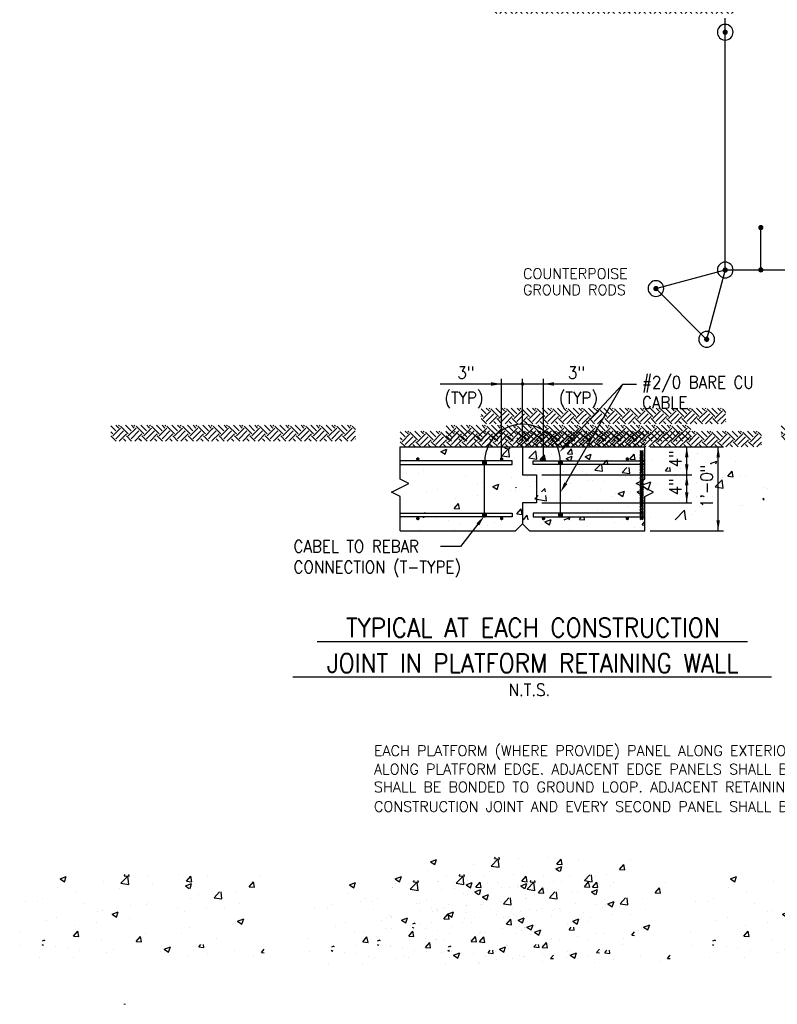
# Model space of a CAD drawing. Extents: x -210 to 4628, y -2287 to 14168.
# Tile 1 of 46: x -119 to 749, y 0 to 1127. Entities that reach past the tile are written whole.
import ezdxf
from ezdxf.enums import TextEntityAlignment as Align

# ---------------------------------------------------------------- set-up
doc = ezdxf.new("R2010")
doc.units = 0
doc.header["$LTSCALE"] = 24
doc.linetypes.add('CENTER2', pattern=[0])
doc.linetypes.add('PHANTOM', pattern=[0])
doc.layers.get('0').update_dxf_attribs({"linetype": 'CONTINUOUS'})
for name, color, linetype in [('ANNOBJ', 4, 'CONTINUOUS'), ('E1', 4, 'CONTINUOUS'), ('E2', 2, 'CONTINUOUS'), ('ELEC', 4, 'CONTINUOUS'), ('S1', 4, 'CONTINUOUS'), ('S3', 4, 'CONTINUOUS'), ('S4', 3, 'CONTINUOUS'), ('S5R', 1, 'CONTINUOUS'), ('S6', 1, 'CONTINUOUS'), ('S7', 3, 'CONTINUOUS'), ('STRUCT', 2, 'CONTINUOUS')]:
    doc.layers.add(name, color=color, linetype=linetype)
doc.styles.get("Standard").update_dxf_attribs({"font": 'SIMPLEX'})

# ---------------------------------------------------------------- blocks, each defined once
blk = doc.blocks.new('STDBDR')
at = {"color": 0}
blk.add_text('Xref STDBDR', height=0.2, dxfattribs=at).set_placement((0, 0))
blk = doc.blocks.new('ROD')
at = {"layer": 'ELEC', "color": 0, "const_width": 3}
blk.add_lwpolyline([(-1.5, 0, 1), (1.5, 0, 1)], format="xyb", close=True, dxfattribs=at)
at = {"layer": 'ELEC', "color": 0}
blk.add_circle((0, 0), 9, dxfattribs=at)
blk = doc.blocks.new('*X')
at = {"color": 0}
for p, q in [((420.9, 471.8), (415.3, 477.5)), ((417.6, 466.2), (426.5, 475.1)), ((424.3, 475.1), (421.1, 478.2)), ((424.3, 477.3), (425.2, 478.2)), ((435.3, 468.5), (426.5, 477.3)), ((438.6, 471.8), (432.2, 478.2)), ((435.3, 466.2), (444.2, 475.1)), ((441.9, 475.1), (438.8, 478.2)), ((441.9, 477.3), (442.9, 478.2)), ((453, 468.5), (444.2, 477.3)), ((456.3, 471.8), (449.8, 478.2)), ((453, 466.2), (461.8, 475.1)), ((459.6, 475.1), (456.5, 478.2)), ((459.6, 477.3), (460.6, 478.2)), ((470.7, 468.5), (461.8, 477.3)), ((474, 471.8), (467.5, 478.2)), ((470.7, 466.2), (479.5, 475.1)), ((477.3, 475.1), (474.1, 478.2)), ((477.3, 477.3), (478.2, 478.2)), ((488.3, 468.5), (479.5, 477.3)), ((491.7, 471.8), (485.2, 478.2)), ((488.3, 466.2), (497.2, 475.1)), ((495, 475.1), (491.8, 478.2)), ((495, 477.3), (495.9, 478.2)), ((506, 468.5), (497.2, 477.3)), ((509.3, 471.8), (502.9, 478.2)), ((506, 466.2), (514.9, 475.1)), ((512.7, 475.1), (509.5, 478.2)), ((512.7, 477.3), (513.6, 478.2)), ((523.7, 468.5), (514.9, 477.3)), ((527, 471.8), (520.5, 478.2)), ((523.7, 466.2), (531.4, 474)), ((530.3, 475.1), (527.2, 478.2)), ((530.3, 477.3), (531.3, 478.2)), ((531.4, 474), (532.5, 475.1)), ((541.4, 468.5), (532.5, 477.3)), ((544.7, 471.8), (538.2, 478.2)), ((541.4, 466.2), (550.2, 475.1)), ((548, 475.1), (544.9, 478.2)), ((548, 477.3), (549, 478.2)), ((559.1, 468.5), (550.2, 477.3)), ((562.4, 471.8), (555.9, 478.2)), ((559.1, 466.2), (567.9, 475.1)), ((565.7, 475.1), (562.5, 478.2)), ((565.7, 477.3), (566.6, 478.2)), ((576.7, 468.5), (567.9, 477.3)), ((579.4, 472.4), (573.6, 478.2)), ((579.4, 469), (585.6, 475.1)), ((583.4, 475.1), (580.2, 478.2)), ((583.4, 477.3), (584.3, 478.2)), ((594.4, 468.5), (585.6, 477.3)), ((597.7, 471.8), (591.3, 478.2)), ((594.4, 466.2), (603.3, 475.1)), ((601, 475.1), (597.9, 478.2)), ((601, 477.3), (602, 478.2)), ((612.1, 468.5), (603.3, 477.3)), ((615.4, 471.8), (608.9, 478.2)), ((612.1, 466.2), (620.9, 475.1)), ((618.7, 475.1), (615.6, 478.2)), ((618.7, 477.3), (619.7, 478.2)), ((629.8, 468.5), (620.9, 477.3)), ((633.1, 471.8), (626.6, 478.2)), ((629.8, 466.2), (638.6, 475.1)), ((636.4, 475.1), (633.2, 478.2)), ((636.4, 477.3), (637.3, 478.2)), ((647.4, 468.5), (638.6, 477.3)), ((650.8, 471.8), (644.3, 478.2)), ((647.4, 466.2), (656.3, 475.1)), ((654.1, 475.1), (650.9, 478.2)), ((654.1, 477.3), (655, 478.2)), ((665.1, 468.5), (656.3, 477.3)), ((668.4, 471.8), (662, 478.2)), ((665.1, 466.2), (674, 475.1)), ((671.8, 475.1), (668.6, 478.2)), ((671.8, 477.3), (672.7, 478.2)), ((682.8, 468.5), (674, 477.3)), ((686.1, 471.8), (679.6, 478.2)), ((682.8, 466.2), (691.6, 475.1)), ((689.4, 475.1), (686.3, 478.2)), ((689.4, 477.3), (690.4, 478.2)), ((695.6, 473.3), (691.6, 477.3)), ((417.6, 468.5), (415.3, 470.8)), ((415.3, 468.3), (415.4, 468.5)), ((421.4, 460.2), (415.4, 466.2)), ((420.9, 462.9), (429.8, 471.8)), ((424.9, 460.2), (433.1, 468.5)), ((432.5, 460.2), (429.8, 462.9)), ((439.1, 460.2), (433.1, 466.2)), ((438.6, 462.9), (447.5, 471.8)), ((442.6, 460.2), (450.8, 468.5)), ((450.2, 460.2), (447.5, 462.9)), ((456.8, 460.2), (450.8, 466.2)), ((456.3, 462.9), (465.1, 471.8)), ((460.2, 460.2), (468.5, 468.5)), ((467.8, 460.2), (465.1, 462.9)), ((474.5, 460.2), (468.5, 466.2)), ((474, 462.9), (482.8, 471.8)), ((477.9, 460.2), (486.1, 468.5)), ((485.5, 460.2), (482.8, 462.9)), ((492.1, 460.2), (486.1, 466.2)), ((491.7, 462.9), (500.5, 471.8)), ((495.6, 460.2), (503.8, 468.5)), ((503.2, 460.2), (500.5, 462.9)), ((509.8, 460.2), (503.8, 466.2)), ((509.3, 462.9), (518.2, 471.8)), ((513.3, 460.2), (521.5, 468.5)), ((520.9, 460.2), (518.2, 462.9)), ((527.5, 460.2), (521.5, 466.2)), ((527, 462.9), (531.4, 467.4)), ((531.4, 467.4), (535.9, 471.8)), ((531.4, 460.7), (539.2, 468.5)), ((538.5, 460.2), (535.9, 462.9)), ((545.2, 460.2), (539.2, 466.2)), ((544.7, 462.9), (553.5, 471.8)), ((548.6, 460.2), (556.8, 468.5)), ((556.2, 460.2), (553.5, 462.9)), ((562.9, 460.2), (556.8, 466.2)), ((562.4, 462.9), (571.2, 471.8)), ((566.3, 460.2), (574.5, 468.5)), ((573.9, 460.2), (571.2, 462.9)), ((579.4, 461.3), (574.5, 466.2)), ((576.7, 466.2), (579.4, 469)), ((580, 471.8), (579.4, 472.4)), ((580, 462.9), (588.9, 471.8)), ((584, 460.2), (592.2, 468.5)), ((591.6, 460.2), (588.9, 462.9)), ((598.2, 460.2), (592.2, 466.2)), ((597.7, 462.9), (606.6, 471.8)), ((601.7, 460.2), (609.9, 468.5)), ((609.3, 460.2), (606.6, 462.9)), ((615.9, 460.2), (609.9, 466.2)), ((615.4, 462.9), (624.2, 471.8)), ((619.3, 460.2), (627.6, 468.5)), ((626.9, 460.2), (624.2, 462.9)), ((633.6, 460.2), (627.6, 466.2)), ((633.1, 462.9), (641.9, 471.8)), ((637, 460.2), (645.2, 468.5)), ((644.6, 460.2), (641.9, 462.9)), ((651.2, 460.2), (645.2, 466.2)), ((650.8, 462.9), (659.6, 471.8)), ((654.7, 460.2), (662.9, 468.5)), ((662.3, 460.2), (659.6, 462.9)), ((668.9, 460.2), (662.9, 466.2)), ((668.4, 462.9), (677.3, 471.8)), ((672.4, 460.2), (680.6, 468.5)), ((680, 460.2), (677.3, 462.9)), ((686.6, 460.2), (680.6, 466.2)), ((686.1, 462.9), (695, 471.8)), ((690.1, 460.2), (695.6, 465.8)), ((695.6, 462.3), (695, 462.9)), ((531, 460.2), (531.4, 460.7)), ((580.5, 460.2), (579.4, 461.3)), ((894.2, 440.9), (902, 449)), ((894.2, 440.9), (903.1, 439.5)), ((903.1, 439.5), (902, 449)), ((904.9, 442.9), (904.9, 442.9)), ((907, 438.7), (911.9, 444.4)), ((913, 438.2), (911.9, 444.4)), ((920.4, 444.6), (920.4, 444.6)), ((955.6, 449.6), (955.6, 449.6)), ((958.6, 442.3), (965.6, 445)), ((958.6, 442.3), (963.6, 438.9)), ((963.6, 438.9), (965.6, 445)), ((1021.4, 449.7), (1021.4, 449.7)), ((1021.4, 449.1), (1021.4, 449.1)), ((1021.4, 448.4), (1021.4, 448.4)), ((1021.4, 447.8), (1021.4, 447.8)), ((1021.4, 447.2), (1021.4, 447.2)), ((1021.4, 446.6), (1021.4, 446.6)), ((1021.4, 445.9), (1021.4, 445.9)), ((1021.4, 445.3), (1021.4, 445.3)), ((1021.4, 444.7), (1021.4, 444.7)), ((1021.4, 444.2), (1021.5, 444.2)), ((1021.4, 443.8), (1021.5, 443.8)), ((1021.4, 438), (1025.2, 441.9)), ((1021.4, 439.8), (1023.5, 441.9)), ((1021.4, 441.6), (1021.7, 441.9)), ((1021.4, 436.2), (1025.4, 440.2)), ((1021.5, 444.5), (1021.8, 444.5)), ((1021.5, 444), (1021.8, 444)), ((1021.5, 443.5), (1021.8, 443.5)), ((1021.5, 443.2), (1021.5, 443.2)), ((1021.6, 449.4), (1021.6, 449.4)), ((1021.6, 448.8), (1021.6, 448.8)), ((1021.6, 448.1), (1021.6, 448.1)), ((1021.6, 447.5), (1021.6, 447.5)), ((1021.6, 446.9), (1021.6, 446.9)), ((1021.6, 446.2), (1021.6, 446.2)), ((1021.6, 445.6), (1021.6, 445.6)), ((1021.6, 445), (1021.6, 445)), ((1021.6, 443), (1021.8, 443)), ((1021.7, 449.7), (1021.7, 449.7)), ((1021.7, 449.1), (1021.7, 449.1)), ((1021.7, 448.4), (1021.7, 448.4)), ((1021.7, 447.8), (1021.7, 447.8)), ((1021.7, 447.2), (1021.7, 447.2)), ((1021.7, 446.6), (1021.7, 446.6)), ((1021.7, 445.9), (1021.7, 445.9)), ((1021.7, 445.3), (1021.7, 445.3)), ((1021.7, 445), (1021.8, 445)), ((1021.8, 444.8), (1022, 444.8)), ((1021.8, 444.2), (1022, 444.2)), ((1021.8, 443.8), (1022, 443.8)), ((1021.8, 443.2), (1022, 443.2)), ((1021.8, 442.8), (1022, 442.8)), ((1021.9, 449.4), (1021.9, 449.4)), ((1021.9, 448.8), (1021.9, 448.8)), ((1021.9, 448.1), (1021.9, 448.1)), ((1021.9, 447.5), (1021.9, 447.5)), ((1021.9, 446.9), (1021.9, 446.9)), ((1021.9, 446.2), (1021.9, 446.2)), ((1021.9, 445.6), (1021.9, 445.6)), ((1021.9, 445.2), (1022, 445.2)), ((1022, 449.1), (1022, 449.1)), ((1022, 448.4), (1022, 448.4)), ((1022, 447.8), (1022, 447.8)), ((1022, 447.2), (1022, 447.2)), ((1022, 446.6), (1022, 446.6)), ((1022, 445.9), (1022, 445.9)), ((1022, 445), (1022.2, 445)), ((1022, 444.5), (1022.2, 444.5)), ((1022, 444), (1022.2, 444)), ((1022, 443.5), (1022.2, 443.5)), ((1022, 443), (1022.2, 443)), ((1022, 442.5), (1022.2, 442.5)), ((1022.2, 449.4), (1022.2, 449.4)), ((1022.2, 448.8), (1022.2, 448.8)), ((1022.2, 448.1), (1022.2, 448.1)), ((1022.2, 447.5), (1022.2, 447.5)), ((1022.2, 446.9), (1022.2, 446.9)), ((1022.2, 446.2), (1022.2, 446.2)), ((1022.2, 445.6), (1022.2, 445.6)), ((1022.2, 445.5), (1022.2, 445.5)), ((1022.2, 445.2), (1022.5, 445.2)), ((1022.2, 444.8), (1022.5, 444.8)), ((1022.2, 444.2), (1022.5, 444.2)), ((1022.2, 443.8), (1022.5, 443.8)), ((1022.2, 443.2), (1022.5, 443.2)), ((1022.2, 442.8), (1022.5, 442.8)), ((1022.2, 442.2), (1022.5, 442.2)), ((1022.3, 449.1), (1022.3, 449.1)), ((1022.3, 448.4), (1022.3, 448.4)), ((1022.3, 447.8), (1022.3, 447.8)), ((1022.3, 447.2), (1022.3, 447.2)), ((1022.3, 446.6), (1022.3, 446.6)), ((1022.3, 445.9), (1022.3, 445.9)), ((1022.5, 449.4), (1022.5, 449.4)), ((1022.5, 448.8), (1022.5, 448.8)), ((1022.5, 448.1), (1022.5, 448.1)), ((1022.5, 447.5), (1022.5, 447.5)), ((1022.5, 446.9), (1022.5, 446.9)), ((1022.5, 446.2), (1022.5, 446.2)), ((1022.5, 445.5), (1022.8, 445.5)), ((1022.5, 445), (1022.8, 445)), ((1022.5, 444.5), (1022.8, 444.5)), ((1022.5, 444), (1022.8, 444)), ((1022.5, 443.5), (1022.8, 443.5)), ((1022.5, 443), (1022.8, 443)), ((1022.5, 442.5), (1022.8, 442.5)), ((1022.6, 442), (1022.8, 442)), ((1022.7, 449.1), (1022.7, 449.1)), ((1022.7, 448.4), (1022.7, 448.4)), ((1022.7, 447.8), (1022.7, 447.8)), ((1022.7, 447.2), (1022.7, 447.2)), ((1022.7, 446.6), (1022.7, 446.6)), ((1022.7, 445.9), (1022.7, 445.9)), ((1022.8, 449.4), (1022.8, 449.4)), ((1022.8, 448.8), (1022.8, 448.8)), ((1022.8, 448.1), (1022.8, 448.1)), ((1022.8, 447.5), (1022.8, 447.5)), ((1022.8, 446.9), (1022.8, 446.9)), ((1022.8, 446.2), (1022.8, 446.2)), ((1022.8, 445.8), (1023, 445.8)), ((1022.8, 445.2), (1023, 445.2)), ((1022.8, 444.8), (1023, 444.8)), ((1022.8, 444.2), (1023, 444.2)), ((1022.8, 443.8), (1023, 443.8)), ((1022.8, 443.2), (1023, 443.2)), ((1022.8, 442.8), (1023, 442.8)), ((1022.8, 442.2), (1023, 442.2)), ((1023, 449.1), (1023, 449.1)), ((1023, 448.4), (1023, 448.4)), ((1023, 447.8), (1023, 447.8)), ((1023, 447.2), (1023, 447.2)), ((1023, 446.6), (1023, 446.6)), ((1023, 445.9), (1023, 445.9)), ((1023, 445.5), (1023.2, 445.5)), ((1023, 445), (1023.2, 445)), ((1023, 444.5), (1023.2, 444.5)), ((1023, 444), (1023.2, 444)), ((1023, 443.5), (1023.2, 443.5)), ((1023, 443), (1023.2, 443)), ((1023, 442.5), (1023.2, 442.5)), ((1023, 442), (1023.2, 442)), ((1023.1, 449.4), (1023.1, 449.4)), ((1023.1, 448.8), (1023.1, 448.8)), ((1023.1, 448.1), (1023.1, 448.1)), ((1023.1, 447.5), (1023.1, 447.5)), ((1023.1, 446.9), (1023.1, 446.9)), ((1023.1, 446.2), (1023.1, 446.2)), ((1023.2, 445.8), (1023.5, 445.8)), ((1023.2, 445.2), (1023.5, 445.2)), ((1023.2, 444.8), (1023.5, 444.8)), ((1023.2, 444.2), (1023.5, 444.2)), ((1023.2, 443.8), (1023.5, 443.8)), ((1023.2, 443.2), (1023.5, 443.2)), ((1023.2, 442.8), (1023.5, 442.8)), ((1023.2, 442.2), (1023.5, 442.2)), ((1023.3, 449.1), (1023.3, 449.1)), ((1023.3, 448.4), (1023.3, 448.4)), ((1023.3, 447.8), (1023.3, 447.8)), ((1023.3, 447.2), (1023.3, 447.2)), ((1023.3, 446.6), (1023.3, 446.6)), ((1023.3, 445.9), (1023.3, 445.9)), ((1023.4, 448.8), (1023.4, 448.8)), ((1023.4, 448.1), (1023.4, 448.1)), ((1023.4, 447.5), (1023.4, 447.5)), ((1023.4, 446.9), (1023.4, 446.9)), ((1023.4, 446.2), (1023.4, 446.2)), ((1023.5, 445.5), (1023.8, 445.5)), ((1023.5, 445), (1023.8, 445)), ((1023.5, 444.5), (1023.8, 444.5)), ((1023.5, 444), (1023.8, 444)), ((1023.5, 443.5), (1023.8, 443.5)), ((1023.5, 443), (1023.8, 443)), ((1023.5, 442.5), (1023.8, 442.5)), ((1023.5, 442), (1023.8, 442)), ((1023.6, 449.1), (1023.6, 449.1)), ((1023.6, 448.4), (1023.6, 448.4)), ((1023.6, 447.8), (1023.6, 447.8)), ((1023.6, 447.2), (1023.6, 447.2)), ((1023.6, 446.6), (1023.6, 446.6)), ((1023.6, 445.9), (1023.6, 445.9)), ((1023.8, 449.4), (1023.8, 449.4)), ((1023.8, 448.8), (1023.8, 448.8)), ((1023.8, 448.1), (1023.8, 448.1)), ((1023.8, 447.5), (1023.8, 447.5)), ((1023.8, 446.9), (1023.8, 446.9)), ((1023.8, 446.2), (1023.8, 446.2)), ((1023.8, 445.8), (1024, 445.8)), ((1023.8, 445.2), (1024, 445.2)), ((1023.8, 444.8), (1024, 444.8)), ((1023.8, 444.2), (1024, 444.2)), ((1023.8, 443.8), (1024, 443.8)), ((1023.8, 443.2), (1024, 443.2)), ((1023.8, 442.8), (1024, 442.8)), ((1023.8, 442.2), (1024, 442.2)), ((1023.9, 449.1), (1023.9, 449.1)), ((1023.9, 448.4), (1023.9, 448.4)), ((1023.9, 447.8), (1023.9, 447.8)), ((1023.9, 447.2), (1023.9, 447.2)), ((1023.9, 446.6), (1023.9, 446.6)), ((1023.9, 445.9), (1023.9, 445.9)), ((1024, 445.5), (1024.2, 445.5)), ((1024, 445), (1024.2, 445)), ((1024, 444.5), (1024.2, 444.5)), ((1024, 444), (1024.2, 444)), ((1024, 443.5), (1024.2, 443.5)), ((1024, 443), (1024.2, 443)), ((1024, 442.5), (1024.2, 442.5)), ((1024, 442), (1024.1, 442)), ((1024.1, 449.4), (1024.1, 449.4)), ((1024.1, 448.8), (1024.1, 448.8)), ((1024.1, 448.1), (1024.1, 448.1)), ((1024.1, 447.5), (1024.1, 447.5)), ((1024.1, 446.9), (1024.1, 446.9)), ((1024.1, 446.2), (1024.1, 446.2)), ((1024.2, 449.1), (1024.2, 449.1)), ((1024.2, 448.4), (1024.2, 448.4)), ((1024.2, 447.8), (1024.2, 447.8)), ((1024.2, 447.2), (1024.2, 447.2)), ((1024.2, 446.6), (1024.2, 446.6)), ((1024.2, 445.9), (1024.2, 445.9)), ((1024.2, 445.2), (1024.5, 445.2)), ((1024.2, 444.8), (1024.5, 444.8)), ((1024.2, 444.2), (1024.5, 444.2)), ((1024.2, 443.8), (1024.5, 443.8)), ((1024.2, 443.2), (1024.5, 443.2)), ((1024.2, 442.8), (1024.5, 442.8)), ((1024.2, 442.2), (1024.5, 442.2)), ((1024.4, 449.4), (1024.4, 449.4)), ((1024.4, 448.8), (1024.4, 448.8)), ((1024.4, 448.1), (1024.4, 448.1)), ((1024.4, 447.5), (1024.4, 447.5)), ((1024.4, 446.9), (1024.4, 446.9)), ((1024.4, 446.2), (1024.4, 446.2)), ((1024.4, 445.6), (1024.4, 445.6)), ((1024.5, 449.1), (1024.5, 449.1)), ((1024.5, 448.4), (1024.5, 448.4)), ((1024.5, 447.8), (1024.5, 447.8)), ((1024.5, 447.2), (1024.5, 447.2)), ((1024.5, 446.6), (1024.5, 446.6)), ((1024.5, 445.9), (1024.5, 445.9)), ((1024.5, 445.5), (1024.5, 445.5)), ((1024.5, 445), (1024.8, 445)), ((1024.5, 444.5), (1024.8, 444.5)), ((1024.5, 444), (1024.8, 444)), ((1024.5, 443.5), (1024.8, 443.5)), ((1024.5, 443), (1024.8, 443)), ((1024.5, 442.5), (1024.8, 442.5)), ((1024.7, 449.4), (1024.7, 449.4)), ((1024.7, 448.8), (1024.7, 448.8)), ((1024.7, 448.1), (1024.7, 448.1)), ((1024.7, 447.5), (1024.7, 447.5)), ((1024.7, 446.9), (1024.7, 446.9)), ((1024.7, 446.2), (1024.7, 446.2)), ((1024.7, 445.6), (1024.7, 445.6)), ((1024.8, 449.1), (1024.8, 449.1)), ((1024.8, 448.4), (1024.8, 448.4)), ((1024.8, 447.8), (1024.8, 447.8)), ((1024.8, 447.2), (1024.8, 447.2)), ((1024.8, 446.6), (1024.8, 446.6)), ((1024.8, 445.9), (1024.8, 445.9)), ((1024.8, 445.3), (1024.8, 445.3)), ((1024.8, 445.2), (1024.8, 445.2)), ((1024.8, 444.8), (1025, 444.8)), ((1024.8, 444.2), (1025, 444.2)), ((1024.8, 443.8), (1025, 443.8)), ((1024.8, 443.2), (1025, 443.2)), ((1024.8, 442.8), (1025, 442.8)), ((1025, 449.4), (1025, 449.4)), ((1025, 448.8), (1025, 448.8)), ((1025, 448.1), (1025, 448.1)), ((1025, 447.5), (1025, 447.5)), ((1025, 446.9), (1025, 446.9)), ((1025, 446.2), (1025, 446.2)), ((1025, 445.6), (1025, 445.6)), ((1025, 445), (1025, 445)), ((1025, 444.5), (1025.2, 444.5)), ((1025, 444), (1025.2, 444)), ((1025, 443.5), (1025.2, 443.5)), ((1025, 443), (1025.2, 443)), ((1025.2, 449.7), (1025.2, 449.7)), ((1025.2, 449.1), (1025.2, 449.1)), ((1025.2, 448.4), (1025.2, 448.4)), ((1025.2, 447.8), (1025.2, 447.8)), ((1025.2, 447.2), (1025.2, 447.2)), ((1025.2, 446.6), (1025.2, 446.6)), ((1025.2, 445.9), (1025.2, 445.9)), ((1025.2, 445.3), (1025.2, 445.3)), ((1025.2, 444.2), (1025.3, 444.2)), ((1025.2, 443.8), (1025.4, 443.8)), ((1025.2, 443.2), (1025.3, 443.2)), ((1025.3, 449.4), (1025.3, 449.4)), ((1025.3, 448.8), (1025.3, 448.8)), ((1025.3, 448.1), (1025.3, 448.1)), ((1025.3, 447.5), (1025.3, 447.5)), ((1025.3, 446.9), (1025.3, 446.9)), ((1025.3, 446.2), (1025.3, 446.2)), ((1025.3, 445.6), (1025.3, 445.6)), ((1025.3, 445), (1025.3, 445)), ((1076.3, 443.5), (1076.3, 443.5)), ((1087.4, 446.1), (1087.4, 446.1)), ((1087.5, 446.2), (1087.5, 446.2)), ((907, 438.7), (913, 438.2)), ((980, 433.9), (983.6, 438.2)), ((984.4, 433.9), (983.6, 438.2)), ((1001, 424.3), (1006.3, 429.9)), ((1009.8, 422.9), (1009, 429.9)), ((1009.5, 434.9), (1009.5, 434.9)), ((1018, 433.4), (1018, 433.4)), ((1021.4, 434.5), (1025.4, 438.5)), ((1021.4, 432.7), (1025.4, 436.7)), ((1021.4, 430.9), (1025.4, 434.9)), ((1021.4, 429.2), (1025.4, 433.2)), ((1021.4, 427.4), (1025.4, 431.4)), ((1021.4, 425.6), (1025.4, 429.6)), ((1036.2, 439.1), (1036.2, 439.1)), ((1050.5, 426.1), (1053.6, 429.9)), ((1056.5, 425.6), (1055.7, 429.9)), ((1102.3, 434.3), (1109.3, 437)), ((1102.3, 434.3), (1102.9, 433.9)), ((1108.2, 433.9), (1109.3, 437)), ((1130.8, 436.7), (1130.8, 436.7)), ((902, 427.2), (902, 427.2)), ((933.7, 425.2), (933.7, 425.2)), ((933.7, 425.2), (933.7, 425.2)), ((944.4, 424.9), (944.4, 424.9)), ((955.4, 425), (955.4, 425)), ((959.7, 423.4), (959.7, 423.4)), ((1001, 424.3), (1009.8, 422.9)), ((1004.7, 420.1), (1004.7, 420.1)), ((1008.8, 422.7), (1008.8, 422.7)), ((1021.4, 423.9), (1025.4, 427.9)), ((1021.4, 422.1), (1025.4, 426.1)), ((1021.4, 420.3), (1025.4, 424.3)), ((1021.4, 418.6), (1025.4, 422.6)), ((1021.4, 416.8), (1025.4, 420.8)), ((1021.4, 415), (1025.4, 419)), ((1021.4, 413.3), (1025.4, 417.3)), ((1050.5, 426.1), (1056.5, 425.6)), ((1062.1, 420.5), (1062.1, 420.5)), ((1067.9, 428.4), (1067.9, 428.4)), ((1100.3, 421.5), (1100.3, 421.5)), ((1104.6, 418.1), (1104.6, 418.1)), ((1115.5, 418.2), (1115.5, 418.2)), ((1122.2, 419.9), (1127, 425.6)), ((1122.2, 419.9), (1128.2, 419.3)), ((1128.2, 419.3), (1127, 425.6)), ((1136.8, 419.3), (1136.8, 419.3)), ((1142.8, 420.3), (1142.8, 420.3)), ((879.2, 406.9), (879.5, 406.7)), ((879.5, 406.7), (879.7, 407.2)), ((896, 408.1), (896, 408.1)), ((901.4, 413.4), (901.4, 413.4)), ((908.5, 401.9), (912.5, 406)), ((913, 401.9), (912.5, 406)), ((941.8, 411.8), (941.8, 411.8)), ((966.8, 415.1), (966.8, 415.1)), ((1021.4, 411.5), (1025.4, 415.5)), ((1021.4, 409.7), (1025.4, 413.7)), ((1021.4, 408), (1025.4, 412)), ((1021.4, 406.2), (1025.4, 410.2)), ((1021.4, 404.4), (1025.4, 408.4)), ((1021.4, 402.7), (1025.4, 406.7)), ((1025.4, 410.3), (1033.8, 413.6)), ((1025.4, 408.1), (1030.7, 404.5)), ((1030.7, 404.5), (1033.8, 413.6)), ((1042, 411.5), (1042, 411.5)), ((1086.3, 412.9), (1086.3, 412.9)), ((1105.2, 415.3), (1105.2, 415.3)), ((1107.7, 407.7), (1115.5, 415.9)), ((1107.7, 407.7), (1116.6, 406.4)), ((1116.6, 406.4), (1115.5, 415.9)), ((1162.6, 406.7), (1162.6, 406.7)), ((878.6, 403.5), (878.6, 403.5)), ((900.9, 393.9), (904.7, 397.9)), ((914.2, 391.8), (913.5, 397.9)), ((953.7, 395.4), (953.7, 395.4)), ((976.1, 404.7), (976.1, 404.7)), ((1010.5, 402.9), (1010.5, 402.9)), ((1018.3, 402), (1021.4, 403.2)), ((1018.3, 402), (1021.4, 399.9)), ((1021.4, 400.9), (1025.4, 404.9)), ((1021.4, 399.1), (1025.4, 403.1)), ((1021.4, 397.4), (1025.4, 401.4)), ((1021.4, 395.6), (1025.4, 399.6)), ((1021.4, 393.8), (1025.4, 397.8)), ((1021.4, 392.1), (1025.4, 396.1)), ((1034.9, 405.9), (1034.9, 405.9)), ((1085.6, 396.2), (1085.6, 396.2)), ((1104.5, 397.2), (1104.5, 397.2)), ((1162, 394), (1163.6, 394.6)), ((1167.6, 405.6), (1167.6, 405.6)), ((900.9, 393.9), (914.2, 391.8)), ((916.1, 390.4), (916.1, 390.4)), ((925.3, 391.5), (925.3, 391.5)), ((932.5, 392), (932.5, 392)), ((1007.6, 384.9), (1007.6, 384.9)), ((1021.4, 390.3), (1025.4, 394.3)), ((1021.4, 388.5), (1025.4, 392.5)), ((1021.4, 386.8), (1025.4, 390.8)), ((1021.4, 385), (1025.4, 389)), ((1021.4, 383.2), (1025.4, 387.2)), ((1021.4, 381.4), (1025.4, 385.4)), ((1021.4, 379.7), (1025.4, 383.7)), ((1041.6, 389), (1041.6, 389)), ((1066.6, 392.3), (1066.6, 392.3)), ((1089.2, 385.1), (1089.2, 385.1)), ((1135.6, 386), (1135.6, 386)), ((1138.5, 386.5), (1138.5, 386.5)), ((1162, 394), (1163.6, 393)), ((887.8, 369.9), (892.3, 375.2)), ((893.3, 369.9), (892.3, 375.2)), ((915.5, 372.4), (915.5, 372.4)), ((931.9, 375.3), (931.9, 375.3)), ((934.4, 369.9), (941.2, 372.5)), ((935.9, 373.9), (935.9, 373.9)), ((940.4, 369.9), (941.2, 372.5)), ((940.5, 375.7), (940.5, 375.7)), ((978.4, 380.7), (978.4, 380.7)), ((1021.4, 377.9), (1025.4, 381.9)), ((1021.4, 376.1), (1025.4, 380.1)), ((1021.4, 374.4), (1025.4, 378.4)), ((1021.4, 372.6), (1025.4, 376.6)), ((1021.4, 370.8), (1025.4, 374.8)), ((1022.2, 369.9), (1025.4, 373.1)), ((1033.7, 372.6), (1033.7, 372.6)), ((1061.7, 369.9), (1072.6, 381.2)), ((1073.9, 369.9), (1072.6, 381.2)), ((1080.2, 376.5), (1080.2, 376.5)), ((1085.1, 379.6), (1085.1, 379.6)), ((989.3, 371.6), (989.3, 371.6)), ((1001.7, 370.1), (1001.7, 370.1)), ((1023.9, 369.9), (1025.4, 371.3)), ((357.1, -41.3), (364.1, -38.6)), ((357.1, -41.3), (362.1, -44.6)), ((362.1, -44.6), (364.1, -38.6)), ((406.4, -44.1), (406.4, -44.1)), ((426.9, -46.2), (434.7, -38.1)), ((430.4, -37.7), (431.6, -36.2)), ((430.4, -37.7), (436.3, -38.2)), ((435.8, -47.6), (434.7, -38.1)), ((436.3, -38.2), (436, -36.2)), ((457.7, -37), (457.7, -37)), ((492.3, -36.5), (492.3, -36.5)), ((502.1, -43.9), (506.9, -38.2)), ((502.1, -43.9), (508.1, -44.4)), ((508.1, -44.4), (506.9, -38.2)), ((526.4, -38.6), (526.4, -38.6)), ((573.8, -50.2), (578.6, -44.5)), ((579.8, -50.7), (578.6, -44.5)), ((586, -38.2), (586, -38.2)), ((354.4, -51.6), (354.4, -51.6)), ((425.3, -51.9), (425.3, -51.9)), ((426.9, -46.2), (435.8, -47.6)), ((434, -46.5), (434, -46.5)), ((463.2, -47), (463.2, -47)), ((500.8, -49.3), (507.8, -46.6)), ((500.8, -49.3), (505.1, -52.2)), ((506, -52.2), (507.8, -46.6)), ((533.6, -62.8), (539.9, -56.2)), ((542.5, -64.1), (541.6, -56.2)), ((573.8, -50.2), (579.8, -50.7)), ((574.6, -48.5), (574.6, -48.5)), ((317.3, -66.6), (317.3, -66.6)), ((331.5, -66.6), (331.5, -66.6)), ((337.1, -63.5), (337.1, -63.5)), ((375.6, -56.6), (375.6, -56.6)), ((507, -63.9), (507, -63.9)), ((516.2, -58.5), (516.2, -58.5)), ((533.6, -62.8), (542.5, -64.1)), ((559, -56.4), (559, -56.4)), ((384.9, -68.9), (384.9, -68.9)), ((399.6, -78.5), (399.6, -78.5)), ((405.2, -77.4), (405.2, -77.4)), ((416.8, -81.5), (423.8, -78.9)), ((421.8, -84.9), (423.8, -78.9)), ((438.2, -71.1), (438.2, -71.1)), ((456.5, -70.3), (456.5, -70.3)), ((457.9, -68.5), (457.9, -68.5)), ((491.6, -73.4), (491.6, -73.4)), ((500, -78.1), (500, -78.1)), ((525.1, -74.8), (525.1, -74.8)), ((545, -75.6), (545, -75.6)), ((563, -69.8), (563, -69.8)), ((341.3, -88.5), (341.3, -88.5)), ((353.2, -84.9), (353.2, -84.9)), ((416.8, -81.5), (421.8, -84.9)), ((436.9, -86.4), (436.9, -86.4)), ((557.7, -89.7), (557.7, -89.7)), ((560.5, -89.6), (567.5, -86.9)), ((560.5, -89.6), (565.5, -92.9)), ((565.5, -92.9), (567.5, -86.9)), ((372.5, -106.6), (377.3, -100.9)), ((374, -94.7), (374, -94.7)), ((378.5, -107.1), (377.3, -100.9)), ((399, -91.4), (399, -91.4)), ((505.8, -97.2), (505.8, -97.2)), ((554.4, -93.5), (554.4, -93.5)), ((310.8, -103), (310.8, -103)), ((336.9, -112.2), (339.8, -111.1)), ((339.4, -112.2), (339.8, -111.1)), ((372.5, -106.6), (378.5, -107.1)), ((404, -110.7), (404, -110.7)), ((444.2, -112.9), (449.1, -107.1)), ((450.2, -113.4), (449.1, -107.1)), ((455.3, -103.6), (455.3, -103.6)), ((496.1, -103.5), (496.1, -103.5)), ((536.6, -109.2), (536.6, -109.2)), ((312, -117.7), (312, -117.7)), ((336.3, -116.2), (337.8, -117.1)), ((337.8, -117.1), (338.1, -116.2)), ((352, -118.2), (352, -118.2)), ((365.4, -120), (365.4, -120)), ((379.5, -123.5), (379.5, -123.5)), ((418.8, -122.2), (418.8, -122.2)), ((444.2, -112.9), (450.2, -113.4)), ((473.7, -117.5), (473.7, -117.5)), ((476.5, -121.8), (483.5, -119.1)), ((476.5, -121.8), (481.5, -125.2)), ((481.5, -125.2), (483.5, -119.1)), ((516, -119.1), (518.4, -116.2)), ((516, -119.1), (521.9, -119.7)), ((521.9, -119.7), (521.3, -116.2)), ((556.5, -123), (556.5, -123)), ((587.7, -125.4), (590.9, -121.6)), ((333.1, -131.2), (333.1, -131.2)), ((372.7, -130.8), (372.7, -130.8)), ((410.6, -125.8), (410.6, -125.8)), ((472.2, -124.5), (472.2, -124.5)), ((504.6, -130.5), (504.6, -130.5)), ((525.5, -126.7), (525.5, -126.7)), ((578.9, -129), (578.9, -129)), ((587.7, -125.4), (590.9, -125.7))]:
    blk.add_line(p, q, dxfattribs=at)
blk = doc.blocks.new('DET')
at = {"layer": 'ANNOBJ', "color": 0}
for points in [[(316.5, 516.9), (316.5, 556.1), (306.5, 561.1), (326.5, 571.1), (316.5, 576.1), (316.5, 612.9)], [(596.8, 516.9), (596.8, 556.1), (606.8, 561.1), (586.8, 571.1), (596.8, 576.1), (596.8, 612.9)]]:
    blk.add_lwpolyline(points, dxfattribs=at)
at = {"layer": 'E2', "color": 0}
for p, q in [((506.2, 571.3), (571.7, 684.8)), ((507.3, 615.9), (571.7, 684.8)), ((571.7, 684.8), (587.4, 684.8)), ((413.1, 534.9), (413.1, 594.8)), ((500.2, 534.9), (500.2, 594.8))]:
    blk.add_line(p, q, dxfattribs=at)
at = {"layer": 'E2', "color": 0, "const_width": 3}
for points in [[(411.6, 594.8, -1), (414.6, 594.8, -1)], [(501.7, 594.8, 1), (498.7, 594.8, 1)], [(411.6, 534.9, 1), (414.6, 534.9, 1)], [(501.7, 534.9, -1), (498.7, 534.9, -1)]]:
    blk.add_lwpolyline(points, format="xyb", close=True, dxfattribs=at)
at = {"layer": 'E2', "color": 0}
blk.add_arc((456.7, 595.4), 43.5, 359.2538, 180.7462, dxfattribs=at)
for points in [[(508.8, 614.5), (505.9, 617.3), (499.2, 607.1)], [(507.9, 570.3), (504.5, 572.3), (500.2, 560.9)]]:
    blk.add_solid(points, dxfattribs=at)
at = {"layer": 'S1', "color": 0}
for p, q in [((316.5, 612.9), (596.8, 612.9)), ((456.7, 524.9), (448.7, 516.9)), ((456.7, 524.9), (464.7, 516.9)), ((316.5, 516.9), (448.7, 516.9)), ((464.7, 516.9), (596.8, 516.9))]:
    blk.add_line(p, q, dxfattribs=at)
for points in [[(456.7, 612.9), (456.7, 580.9), (472.7, 580.9), (472.7, 548.9), (456.7, 548.9), (456.7, 524.9)], [(316.5, 592.9), (444.7, 592.9), (444.7, 596.9), (316.5, 596.9)], [(596.8, 592.9), (468.7, 592.9), (468.7, 596.9), (596.8, 596.9)], [(316.5, 536.9), (444.7, 536.9), (444.7, 532.9), (316.5, 532.9)], [(596.8, 536.9), (468.7, 536.9), (468.7, 532.9), (596.8, 532.9)]]:
    blk.add_lwpolyline(points, dxfattribs=at)
at = {"layer": 'S3', "color": 0, "const_width": 2}
for points in [[(337.7, 598.9, -1), (335.7, 598.9, -1)], [(433.7, 598.9, -1), (431.7, 598.9, -1)], [(479.7, 598.9, 1), (481.7, 598.9, 1)], [(575.7, 598.9, 1), (577.7, 598.9, 1)], [(337.7, 530.9, 1), (335.7, 530.9, 1)], [(433.7, 530.9, 1), (431.7, 530.9, 1)], [(479.7, 530.9, -1), (481.7, 530.9, -1)], [(575.7, 530.9, -1), (577.7, 530.9, -1)]]:
    blk.add_lwpolyline(points, format="xyb", close=True, dxfattribs=at)
at = {"layer": 'S4', "color": 0}
for p, q in [((714.4, 389.7), (221.3, 389.7)), ((742, 349), (193.7, 349))]:
    blk.add_line(p, q, dxfattribs=at)
at = {"layer": 'S5R', "color": 0, "linetype": 'CENTER2'}
for p, q in [((432.7, 599.9), (432.7, 690.9)), ((480.7, 599.9), (480.7, 690.9))]:
    blk.add_line(p, q, dxfattribs=at)
at = {"layer": 'S5R', "color": 0}
for p, q in [((456.7, 618.9), (456.7, 690.9)), ((362.5, 684.9), (548.3, 684.9)), ((602.8, 612.9), (686.8, 612.9)), ((644.8, 548.9), (644.8, 612.9)), ((680.8, 516.9), (680.8, 612.9)), ((478.7, 580.9), (650.8, 580.9)), ((478.7, 548.9), (650.8, 548.9)), ((602.8, 516.9), (686.8, 516.9))]:
    blk.add_line(p, q, dxfattribs=at)
at = {"layer": 'S5R', "color": 0, "const_width": 2}
blk.add_lwpolyline([(455.7, 684.9, 1), (457.7, 684.9, 1)], format="xyb", close=True, dxfattribs=at)
at = {"layer": 'S5R', "color": 0}
for points in [[(420.7, 682.9), (420.7, 686.9), (432.7, 684.9)], [(492.7, 682.9), (492.7, 686.9), (480.7, 684.9)], [(646.8, 600.9), (642.8, 600.9), (644.8, 612.9)], [(682.8, 600.9), (678.8, 600.9), (680.8, 612.9)], [(646.8, 592.9), (642.8, 592.9), (644.8, 580.9)], [(646.8, 568.9), (642.8, 568.9), (644.8, 580.9)], [(646.8, 560.9), (642.8, 560.9), (644.8, 548.9)], [(682.8, 528.9), (678.8, 528.9), (680.8, 516.9)]]:
    blk.add_solid(points, dxfattribs=at)
at = {"layer": 'S7', "color": 0}
for p, q in [((405.4, 524.2), (385.7, 498.8)), ((385.7, 498.8), (362.8, 498.8))]:
    blk.add_line(p, q, dxfattribs=at)
blk.add_solid([(407, 522.9), (403.8, 525.4), (412.8, 533.6)], dxfattribs=at)
at = {"layer": 'S1', "color": 0}
blk.add_blockref('*X', (34.9, 152.6), dxfattribs=at)
blk.add_blockref('*X', (34.9, 152.6), dxfattribs=at)
at = {"layer": 'S6', "color": 0}
for p in [(5.9, 649), (-98.8, 152.6), (34.9, 152.6), (34.9, 152.6), (34.9, 152.6)]:
    blk.add_blockref('*X', p, dxfattribs=at)
at = {"layer": 'E2', "color": 0}
for s, p in [('EACH PLATFORM (WHERE PROVIDE) PANEL ALONG EXTERIOR BLDG WALL SHALL BE BONDED TO PANEL (10)', (286.5, 259.1)), ('ALONG PLATFORM EDGE. ADJACENT EDGE PANELS SHALL BE BONDED AND EVERY SECOND PANEL (10 TOTAL)', (286.5, 237.9)), ('SHALL BE BONDED TO GROUND LOOP. ADJACENT RETAINING WALL SECTION SHALL BE BONDED ACROSS ', (286.5, 217.5)), ('CONSTRUCTION JOINT AND EVERY SECOND PANEL SHALL BE BONDED TO GROUND LOOP.', (286.5, 195))]:
    blk.add_text(s, height=12, dxfattribs=at).set_placement(p)
at = {"layer": 'S4', "color": 0, "width": 0.9}
for s, height, p in [('TYPICAL AT EACH CONSTRUCTION', 21.6, (468.5, 405.9)), ('JOINT IN PLATFORM RETAINING WALL', 21.6, (468.5, 365.2)), ('N.T.S.', 14, (464.6, 334.7))]:
    blk.add_text(s, height=height, dxfattribs=at).set_placement(p, align=Align.MIDDLE)
at = {"layer": 'S5R', "color": 0, "width": 0.9}
for s, p in [('3"', (382, 690.9)), ('3"', (508.7, 690.9)), ('(TYP)', (367.1, 662)), ('(TYP)', (498.2, 662))]:
    blk.add_text(s, height=14, dxfattribs=at).set_placement(p)
for s, p in [('4"', (638.7, 589.6)), ('1\'-0"', (674.7, 542.8)), ('4"', (638.7, 557.6))]:
    blk.add_text(s, height=14, rotation=90, dxfattribs=at).set_placement(p)
at = {"layer": 'S7', "color": 0, "width": 0.9}
for s, p in [('#2/0 BARE CU', (593.6, 679.8)), ('CABLE ', (593.6, 656.7)), ('CABEL TO REBAR', (194.4, 491.9)), ('CONNECTION (T-TYPE)', (194.4, 468.3))]:
    blk.add_text(s, height=14, dxfattribs=at).set_placement(p)
blk = doc.blocks.new('XEBACK')
at = {"layer": 'STRUCT', "color": 0}
for p in [(-6, 204.5), (-6, 204.5), (-6, 204.5), (-6, 204.5), (-6, 204.5), (-6, 204.5), (-6, 204.5), (-6, 204.5), (-6, 204.5), (-430.2, 184.8), (-46.2, 184.8), (337.8, 184.8)]:
    blk.add_blockref('*X', p, dxfattribs=at)

msp = doc.modelspace()

# ---------------------------------------------------------------- linework, layer by layer
at = {"layer": 'E1', "color": 0, "linetype": 'PHANTOM'}
for p, q in [((729.648, 840.96), (729.648, 889.407)), ((609.451, 819.575), (688.875, 840.857)), ((688.875, 840.857), (667.594, 761.432)), ((667.594, 761.432), (609.451, 819.575))]:
    msp.add_line(p, q, dxfattribs=at)
at = {"layer": 'ELEC', "color": 0, "linetype": 'PHANTOM'}
for q in [(688.905, 1129.087), (2774.646, 841.048)]:
    msp.add_line((688.875, 840.852), q, dxfattribs=at)
at = {"layer": 'ELEC', "color": 0, "const_width": 3}
for points in [[(731.148, 889.407, -1), (728.148, 889.407, -1)], [(731.148, 840.96, -1), (728.148, 840.96, -1)]]:
    msp.add_lwpolyline(points, format="xyb", close=True, dxfattribs=at)

# ---------------------------------------------------------------- block references
at = {"color": 0}
msp.add_blockref('STDBDR', (0, 0), dxfattribs=at)
at = {"layer": 'E1', "color": 0}
for name, p in [('XEBACK', (0, 0)), ('DET', (0, 25.409))]:
    msp.add_blockref(name, p, dxfattribs=at)
at = {"layer": 'ELEC', "color": 0, "xscale": -1, "rotation": 315}
for p in [(688.847, 1113.104), (688.875, 840.857), (609.451, 819.575), (667.594, 761.432)]:
    msp.add_blockref('ROD', p, dxfattribs=at)

# ---------------------------------------------------------------- texts
at = {"layer": 'E2', "color": 0}
for s, p in [('COUNTERPOISE ', (457.266, 830.71)), ('GROUND RODS', (457.266, 812.04))]:
    msp.add_text(s, height=12, dxfattribs=at).set_placement(p)

doc.saveas('drawing.dxf')
